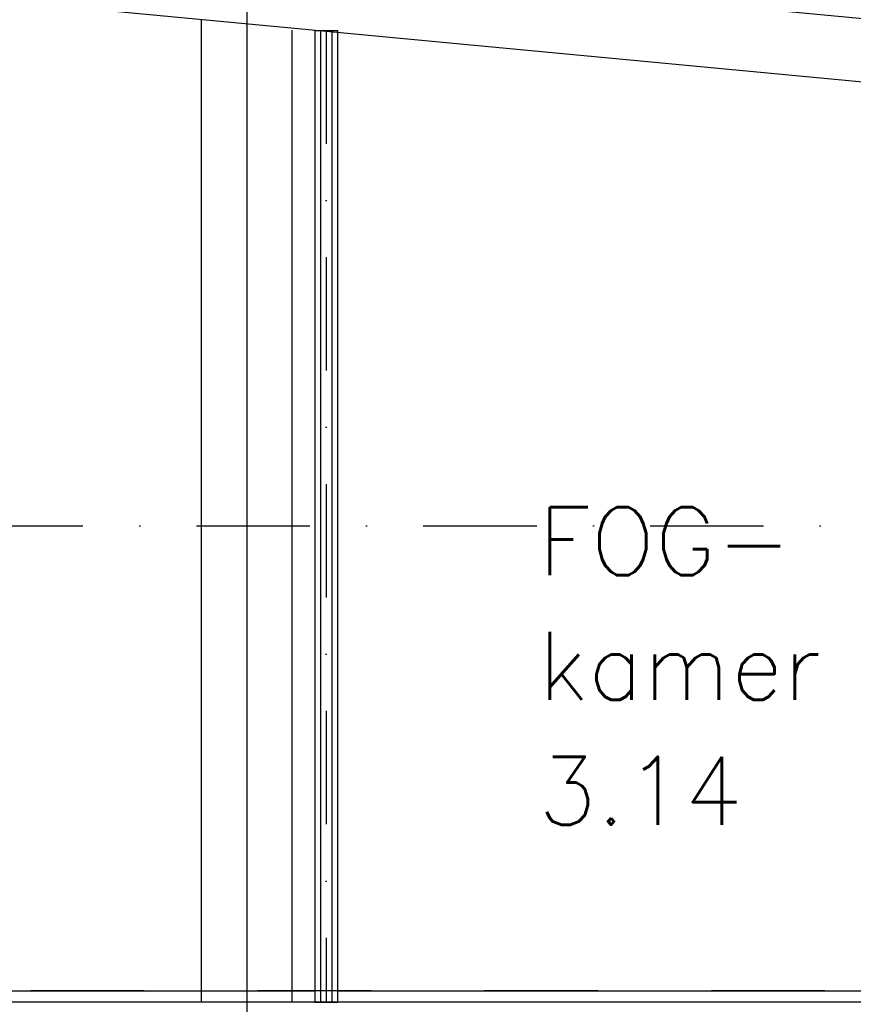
# Model space of a CAD drawing. Extents: x -19795 to 103381, y 127200 to 154480.
# Tile 62 of 76: x 69952 to 73627, y 135907 to 140247. Entities that reach past the tile are written whole.
import ezdxf

# ---------------------------------------------------------------- set-up
doc = ezdxf.new("R2010")
doc.units = 0
doc.header["$LTSCALE"] = 1000
doc.header["$MEASUREMENT"] = 0
doc.linetypes.add('DASHDOT', pattern=[1, 0.5, -0.25, 0, -0.25])
for name, color, linetype in [('B02', 7, 'CONTINUOUS'), ('B03', 7, 'CONTINUOUS'), ('B08', 7, 'CONTINUOUS')]:
    doc.layers.add(name, color=color, linetype=linetype)
doc.styles.add('TXT', font='txt.shx')

msp = doc.modelspace()

# ---------------------------------------------------------------- linework, layer by layer
at = {"layer": 'B02', "color": 5, "linetype": 'Continuous'}
msp.add_line((70952.5, 151575.7), (70952.5, 127199.8), dxfattribs=at)
at = {"layer": 'B02', "color": 5, "linetype": 'DASHDOT'}
for p, q in [((-16278, 138016), (88502.6, 138016)), ((88502.6, 135966), (66147, 135966))]:
    msp.add_line(p, q, dxfattribs=at)
at = {"layer": 'B03', "color": 1, "linetype": 'Continuous'}
for p, q in [((70752.5, 135916), (70752.5, 140246)), ((71152.5, 135916), (71152.5, 140201)), ((71277.5, 140200.3), (71277.5, 135916)), ((71327.5, 140200.3), (71327.5, 135916)), ((67452.5, 135966), (71252.5, 135966)), ((71352.5, 135966), (74152.5, 135966))]:
    msp.add_line(p, q, dxfattribs=at)
at = {"layer": 'B03', "color": 7, "linetype": 'Continuous'}
for p, q in [((71252.5, 140200.3), (71252.5, 135916)), ((71252.5, 140200.3), (71352.5, 140200.3)), ((71352.5, 140200.3), (71352.5, 135916)), ((71252.5, 135916), (71352.5, 135916))]:
    msp.add_line(p, q, dxfattribs=at)
at = {"layer": 'B03', "color": 1, "linetype": 'DASHDOT'}
msp.add_line((71302.5, 140200.3), (71302.5, 135916), dxfattribs=at)
at = {"layer": 'B03', "color": 2, "linetype": 'Continuous'}
msp.add_line((79422.5, 135916), (67452.5, 135916), dxfattribs=at)
msp.add_lwpolyline([(56437.5, 141880.8), (85762.5, 139111.2), (85762.5, 138830), (56437.9, 141599.5)], close=True, dxfattribs=at)

# ---------------------------------------------------------------- texts
at = {"layer": 'B08', "color": 7, "linetype": 'Continuous', "style": 'TXT'}
for s, p in [('FOG-', (72237, 137798.2)), ('kamer', (72237, 137248.2)), ('3.14', (72237, 136698.2))]:
    msp.add_text(s, height=300, dxfattribs=at).set_placement(p)

doc.saveas('drawing.dxf')
